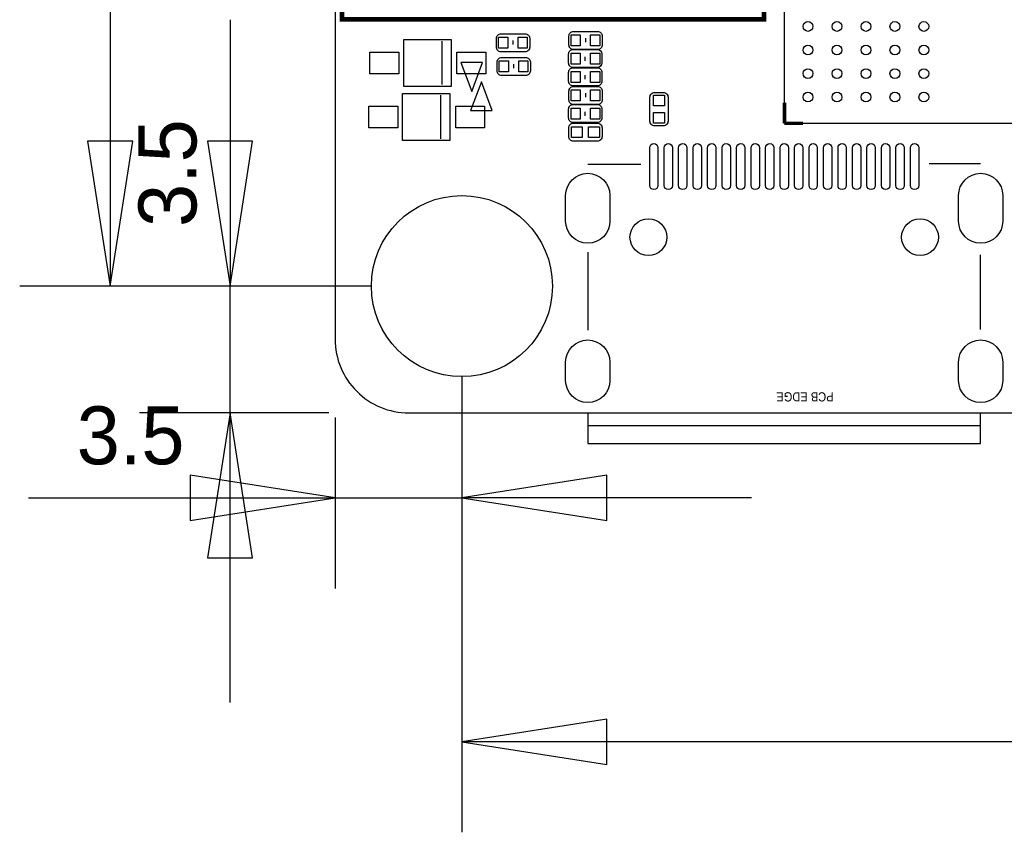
# Model space of a CAD drawing. Extents: x -53.1 to 28.6, y -15.5 to 32.9.
# Tile 1 of 10: x -53.1 to -25.9, y -15.5 to 6.9. Entities that reach past the tile are written whole.
import ezdxf

# ---------------------------------------------------------------- set-up
doc = ezdxf.new("R2010")
doc.units = 0
for name, color, linetype in [('BG_DIMENSION', 85, 'CONTINUOUS'), ('BG_OUTLINE', 254, 'CONTINUOUS'), ('BG_SILKSCREEN_TOP', 3, 'CONTINUOUS'), ('PG_SILKSCREEN_TOP', 6, 'CONTINUOUS'), ('PIN_TOP', 80, 'CONTINUOUS')]:
    doc.layers.add(name, color=color, linetype=linetype)

msp = doc.modelspace()

# ---------------------------------------------------------------- linework, layer by layer
at = {"layer": 'BG_DIMENSION'}
for points in [[(-50.586132, 11.145266), (-50.586132, -0.440182)], [(-47.278544, 6.911594), (-47.278544, -0.440182)], [(-51.210972, 3.55981), (-50.586132, -0.440182), (-49.961292, 3.55981), (-51.210972, 3.55981)], [(-47.903384, 3.55981), (-47.278544, -0.440182), (-46.653704, 3.55981), (-47.903384, 3.55981)], [(-43.376088, -0.440182), (-53.086254, -0.440182)], [(-43.376088, -0.440182), (-49.778666, -0.440182)], [(-47.278544, -3.940302), (-47.278544, -0.440182)], [(-40.875966, -2.940304), (-40.875966, -8.787892)], [(-40.875966, -2.940304), (-40.875966, -15.522448)], [(-44.547028, -3.940302), (-49.778666, -3.940302)], [(-46.653704, -7.940294), (-47.278544, -3.940302), (-47.903384, -7.940294), (-46.653704, -7.940294)], [(-47.278544, -11.940286), (-47.278544, -3.940302)], [(-44.375832, -4.065524), (-44.375832, -8.787892)], [(-48.375824, -6.91261), (-44.375832, -6.28777), (-48.375824, -5.66293), (-48.375824, -6.91261)], [(-36.875974, -5.66293), (-40.875966, -6.28777), (-36.875974, -6.91261), (-36.875974, -5.66293)], [(-52.838604, -6.28777), (-44.375832, -6.28777)], [(-44.375832, -6.28777), (-40.875966, -6.28777)], [(-32.875982, -6.28777), (-40.875966, -6.28777)], [(-36.875974, -12.397486), (-40.875966, -13.022326), (-36.875974, -13.647166), (-36.875974, -12.397486)], [(-6.51002, -13.022326), (-40.875966, -13.022326)]]:
    msp.add_lwpolyline(points, dxfattribs=at)
at = {"layer": 'BG_OUTLINE'}
msp.add_lwpolyline([(-42.343832, -3.940302), (18.592292, -3.940302, 0.414214), (20.624292, -1.908302), (20.624292, 24.027638, 0.414214), (18.592292, 26.059638), (-42.343832, 26.059638, 0.414214), (-44.375832, 24.027638), (-44.375832, -1.908302, 0.414214), (-42.343832, -3.940302)], format="xyb", dxfattribs=at)
at = {"layer": 'BG_SILKSCREEN_TOP', "const_width": 0.09906}
for points in [[(-31.96971, 4.05384), (-31.96971, 4.62153)], [(-31.453836, 4.05384), (-31.96971, 4.05384)]]:
    msp.add_lwpolyline(points, dxfattribs=at)
at = {"layer": 'PG_SILKSCREEN_TOP', "const_width": 0.127}
msp.add_lwpolyline([(-44.185078, 19.078702), (-32.535114, 19.078702), (-32.535114, 6.928866), (-44.185078, 6.928866), (-44.185078, 8.853678, -0.414368), (-43.885104, 9.153906), (-43.385232, 9.153906, 0.414182), (-42.685208, 9.853676), (-42.685208, 16.153892, 0.414182), (-43.385232, 16.853662), (-43.885104, 16.853662, -0.414368), (-44.185078, 17.15389), (-44.185078, 19.078702)], format="xyb", dxfattribs=at)
at = {"layer": 'PG_SILKSCREEN_TOP'}
for points in [[(-21.869654, 4.05384), (-31.96971, 4.05384), (-31.96971, 19.153632), (-21.869654, 19.153632), (-21.869654, 4.05384)], [(-42.48277, 5.073396), (-42.48277, 6.373368)], [(-42.48277, 6.373368), (-41.172892, 6.373368)], [(-41.421304, 5.123434), (-41.421304, 6.32333)], [(-41.172892, 6.373368), (-41.172892, 5.073396)], [(-39.465758, 6.34365), (-39.465758, 6.23443)], [(-39.003732, 6.402832), (-39.003732, 6.15696)], [(-37.46246, 6.40842), (-37.46246, 6.2992)], [(-37.000434, 6.467602), (-37.000434, 6.22173)], [(-38.985444, 5.74802), (-38.985444, 5.502148)], [(-37.929566, 5.724398), (-37.929566, 5.97027)], [(-37.46754, 5.783326), (-37.46754, 5.892546)], [(-39.44747, 5.688838), (-39.44747, 5.579618)], [(-37.929566, 5.216398), (-37.929566, 5.46227)], [(-37.46754, 5.27558), (-37.46754, 5.3848)], [(-41.172892, 5.073396), (-42.48277, 5.073396)], [(-37.000434, 4.943602), (-37.000434, 4.69773)], [(-35.55238, 4.90474), (-35.31362, 4.90474)], [(-42.515536, 3.578098), (-42.515536, 4.87807)], [(-42.515536, 4.87807), (-41.205658, 4.87807)], [(-41.45407, 3.628136), (-41.45407, 4.828032)], [(-41.205658, 4.87807), (-41.205658, 3.578098)], [(-37.46246, 4.88442), (-37.46246, 4.7752)], [(-37.929566, 4.200398), (-37.929566, 4.44627)], [(-37.46754, 4.25958), (-37.46754, 4.3688)], [(-37.00526, 3.92938), (-37.00526, 3.69062)], [(-41.205658, 3.578098), (-42.515536, 3.578098)], [(-35.937698, 2.921508), (-37.400738, 2.921508)], [(-26.550874, 2.939034), (-27.976576, 2.939034)], [(-37.400738, 0.495808), (-37.400738, -1.652778)], [(-26.550874, -1.635252), (-26.550874, 0.426466)], [(-37.400738, -3.940048), (-37.400738, -4.79044), (-26.550874, -4.79044), (-26.550874, -3.940048)], [(-37.400738, -4.290568), (-26.550874, -4.290568)]]:
    msp.add_lwpolyline(points, dxfattribs=at)
for points in [[(-39.92372, 6.15696), (-39.92372, 6.402832, -0.414214), (-39.79672, 6.529832)], [(-39.79672, 6.529832), (-39.130732, 6.529832, -0.414214), (-39.003732, 6.402832)], [(-37.920422, 6.22173), (-37.920422, 6.467602, -0.414214), (-37.793422, 6.594602)], [(-37.793422, 6.594602), (-37.127434, 6.594602, -0.414214), (-37.000434, 6.467602)], [(-39.130732, 6.02996), (-39.79672, 6.02996, -0.414214), (-39.92372, 6.15696)], [(-39.003732, 6.15696, -0.414214), (-39.130732, 6.02996)], [(-37.929566, 5.97027, -0.414214), (-37.802566, 6.09727)], [(-37.127434, 6.09473), (-37.793422, 6.09473, -0.414214), (-37.920422, 6.22173)], [(-37.802566, 6.09727), (-37.136578, 6.09727, -0.414213), (-37.009578, 5.97027)], [(-37.000434, 6.22173, -0.414214), (-37.127434, 6.09473)], [(-39.905432, 5.502148), (-39.905432, 5.74802, -0.414214), (-39.778432, 5.87502)], [(-39.778432, 5.87502), (-39.112444, 5.87502, -0.414214), (-38.985444, 5.74802)], [(-37.136578, 5.597398), (-37.802566, 5.597398, -0.414214), (-37.929566, 5.724398)], [(-37.009578, 5.97027), (-37.009578, 5.724398, -0.414213), (-37.136578, 5.597398)], [(-39.112444, 5.375148), (-39.778432, 5.375148, -0.414214), (-39.905432, 5.502148)], [(-38.985444, 5.502148, -0.414214), (-39.112444, 5.375148)], [(-37.929566, 5.46227, -0.414214), (-37.802566, 5.58927)], [(-37.802566, 5.58927), (-37.136578, 5.58927, -0.414214), (-37.009578, 5.46227)], [(-37.009578, 5.46227), (-37.009578, 5.216398, -0.414214), (-37.136578, 5.089398)], [(-37.136578, 5.089398), (-37.802566, 5.089398, -0.414214), (-37.929566, 5.216398)], [(-37.920422, 4.69773), (-37.920422, 4.943602, -0.414214), (-37.793422, 5.070602)], [(-37.793422, 5.070602), (-37.127434, 5.070602, -0.414214), (-37.000434, 4.943602)], [(-35.68192, 4.1148), (-35.68192, 4.7752, -0.42804), (-35.55238, 4.90474)], [(-35.31362, 4.90474, -0.42804), (-35.18408, 4.7752)], [(-37.127434, 4.57073), (-37.793422, 4.57073, -0.414214), (-37.920422, 4.69773)], [(-37.000434, 4.69773, -0.414214), (-37.127434, 4.57073)], [(-35.18408, 4.7752), (-35.18408, 4.1148, -0.42804), (-35.31362, 3.98526)], [(-37.929566, 4.44627, -0.414214), (-37.802566, 4.57327)], [(-37.802566, 4.57327), (-37.136578, 4.57327, -0.414214), (-37.009578, 4.44627)], [(-37.009578, 4.44627), (-37.009578, 4.200398, -0.414214), (-37.136578, 4.073398)], [(-37.136578, 4.073398), (-37.802566, 4.073398, -0.414214), (-37.929566, 4.200398)], [(-35.31362, 3.98526), (-35.55238, 3.98526, -0.42804), (-35.68192, 4.1148)], [(-37.92474, 3.69062), (-37.92474, 3.92938, -0.42804), (-37.7952, 4.05892)], [(-37.7952, 4.05892), (-37.1348, 4.05892, -0.42804), (-37.00526, 3.92938)], [(-37.1348, 3.56108), (-37.7952, 3.56108, -0.42804), (-37.92474, 3.69062)], [(-37.00526, 3.69062, -0.42804), (-37.1348, 3.56108)]]:
    msp.add_lwpolyline(points, format="xyb", dxfattribs=at)
for points in [[(-40.305228, 5.73659), (-40.905176, 5.73659), (-40.605202, 4.936744)], [(-40.635174, 4.404868), (-40.035226, 4.404868), (-40.3352, 5.204714)]]:
    msp.add_lwpolyline(points, close=True, dxfattribs=at)
at = {"layer": 'PIN_TOP'}
for points in [[(-39.6113, 6.43763), (-39.6113, 6.13283), (-39.8653, 6.13283), (-39.8653, 6.43763)], [(-39.071296, 6.43763), (-39.071296, 6.13283), (-39.325296, 6.13283), (-39.325296, 6.43763)], [(-37.608002, 6.5024), (-37.608002, 6.1976), (-37.862002, 6.1976), (-37.862002, 6.5024)], [(-37.067998, 6.5024), (-37.067998, 6.1976), (-37.321998, 6.1976), (-37.321998, 6.5024)], [(-43.414696, 5.423408), (-43.414696, 6.023356), (-42.614596, 6.023356), (-42.614596, 5.423408)], [(-41.014904, 5.423408), (-41.014904, 6.023356), (-40.214804, 6.023356), (-40.214804, 5.423408)], [(-37.862002, 5.6896), (-37.862002, 5.9944), (-37.608002, 5.9944), (-37.608002, 5.6896)], [(-37.321998, 5.6896), (-37.321998, 5.9944), (-37.067998, 5.9944), (-37.067998, 5.6896)], [(-39.593012, 5.782818), (-39.593012, 5.478018), (-39.847012, 5.478018), (-39.847012, 5.782818)], [(-39.053008, 5.782818), (-39.053008, 5.478018), (-39.307008, 5.478018), (-39.307008, 5.782818)], [(-37.862002, 5.1816), (-37.862002, 5.4864), (-37.608002, 5.4864), (-37.608002, 5.1816)], [(-37.321998, 5.1816), (-37.321998, 5.4864), (-37.067998, 5.4864), (-37.067998, 5.1816)], [(-37.608002, 4.9784), (-37.608002, 4.6736), (-37.862002, 4.6736), (-37.862002, 4.9784)], [(-37.067998, 4.9784), (-37.067998, 4.6736), (-37.321998, 4.6736), (-37.321998, 4.9784)], [(-35.58286, 4.83362), (-35.28314, 4.83362), (-35.28314, 4.5339), (-35.58286, 4.5339)], [(-43.447462, 3.92811), (-43.447462, 4.528058), (-42.647362, 4.528058), (-42.647362, 3.92811)], [(-41.04767, 3.92811), (-41.04767, 4.528058), (-40.24757, 4.528058), (-40.24757, 3.92811)], [(-37.862002, 4.1656), (-37.862002, 4.4704), (-37.608002, 4.4704), (-37.608002, 4.1656)], [(-37.321998, 4.1656), (-37.321998, 4.4704), (-37.067998, 4.4704), (-37.067998, 4.1656)], [(-35.58286, 4.3561), (-35.28314, 4.3561), (-35.28314, 4.05638), (-35.58286, 4.05638)], [(-37.5539, 3.95986), (-37.5539, 3.66014), (-37.85362, 3.66014), (-37.85362, 3.95986)], [(-37.07638, 3.95986), (-37.07638, 3.66014), (-37.3761, 3.66014), (-37.3761, 3.95986)]]:
    msp.add_lwpolyline(points, close=True, dxfattribs=at)
for points in [[(-35.461448, 3.380232), (-35.461448, 2.338832, -1), (-35.690048, 2.338832), (-35.690048, 3.380232, -1)], [(-35.061398, 3.380232), (-35.061398, 2.338832, -1), (-35.289998, 2.338832), (-35.289998, 3.380232, -1)], [(-34.661602, 3.380232), (-34.661602, 2.338832, -1), (-34.890202, 2.338832), (-34.890202, 3.380232, -1)], [(-34.261552, 3.380232), (-34.261552, 2.338832, -1), (-34.490152, 2.338832), (-34.490152, 3.380232, -1)], [(-33.861502, 3.380232), (-33.861502, 2.338832, -1), (-34.090102, 2.338832), (-34.090102, 3.380232, -1)], [(-33.461452, 3.380232), (-33.461452, 2.338832, -1), (-33.690052, 2.338832), (-33.690052, 3.380232, -1)], [(-33.061656, 3.380232), (-33.061656, 2.338832, -1), (-33.290256, 2.338832), (-33.290256, 3.380232, -1)], [(-32.661606, 3.380232), (-32.661606, 2.338832, -1), (-32.890206, 2.338832), (-32.890206, 3.380232, -1)], [(-32.261302, 3.380232), (-32.261302, 2.338832, -1), (-32.489902, 2.338832), (-32.489902, 3.380232, -1)], [(-31.861506, 3.380232), (-31.861506, 2.338832, -1), (-32.090106, 2.338832), (-32.090106, 3.380232, -1)], [(-31.46171, 3.380232), (-31.46171, 2.338832, -1), (-31.69031, 2.338832), (-31.69031, 3.380232, -1)], [(-31.061406, 3.380232), (-31.061406, 2.338832, -1), (-31.290006, 2.338832), (-31.290006, 3.380232, -1)], [(-30.661356, 3.380232), (-30.661356, 2.338832, -1), (-30.889956, 2.338832), (-30.889956, 3.380232, -1)], [(-30.26156, 3.380232), (-30.26156, 2.338832, -1), (-30.49016, 2.338832), (-30.49016, 3.380232, -1)], [(-29.86151, 3.380232), (-29.86151, 2.338832, -1), (-30.09011, 2.338832), (-30.09011, 3.380232, -1)], [(-29.46146, 3.380232), (-29.46146, 2.338832, -1), (-29.69006, 2.338832), (-29.69006, 3.380232, -1)], [(-29.06141, 3.380232), (-29.06141, 2.338832, -1), (-29.29001, 2.338832), (-29.29001, 3.380232, -1)], [(-28.661614, 3.380232), (-28.661614, 2.338832, -1), (-28.890214, 2.338832), (-28.890214, 3.380232, -1)], [(-28.261564, 3.380232), (-28.261564, 2.338832, -1), (-28.490164, 2.338832), (-28.490164, 3.380232, -1)], [(-36.791138, 2.06502), (-36.791138, 1.35382, -1), (-38.010338, 1.35382), (-38.010338, 2.06502, -1)], [(-25.941274, 2.06502), (-25.941274, 1.35382, -1), (-27.160474, 1.35382), (-27.160474, 2.06502, -1)], [(-36.791138, -2.536444), (-36.791138, -3.044444, -1), (-38.010338, -3.044444), (-38.010338, -2.536444, -1)], [(-25.941274, -2.536444), (-25.941274, -3.044444, -1), (-27.160474, -3.044444), (-27.160474, -2.536444, -1)]]:
    msp.add_lwpolyline(points, format="xyb", close=True, dxfattribs=at)
for centre, radius in [((-31.319724, 6.728714), 0.135001), ((-30.519624, 6.728714), 0.135001), ((-29.719778, 6.728714), 0.135001), ((-28.919678, 6.728714), 0.135001), ((-28.119578, 6.728714), 0.135001), ((-31.319724, 6.078728), 0.135001), ((-30.519624, 6.078728), 0.135001), ((-29.719778, 6.078728), 0.135001), ((-28.919678, 6.078728), 0.135001), ((-28.119578, 6.078728), 0.135001), ((-31.319724, 5.428742), 0.135001), ((-30.519624, 5.428742), 0.135001), ((-29.719778, 5.428742), 0.135001), ((-28.919678, 5.428742), 0.135001), ((-28.119578, 5.428742), 0.135001), ((-31.319724, 4.778756), 0.135001), ((-30.519624, 4.778756), 0.135001), ((-29.719778, 4.778756), 0.135001), ((-28.919678, 4.778756), 0.135001), ((-28.119578, 4.778756), 0.135001), ((-40.875966, -0.440182), 2.499995), ((-35.725862, 0.909574), 0.508), ((-28.22575, 0.909574), 0.508)]:
    msp.add_circle(centre, radius, dxfattribs=at)

# ---------------------------------------------------------------- texts
at = {"layer": 'BG_DIMENSION'}
msp.add_text('3.5', height=1.6002, rotation=90, dxfattribs=at).set_placement((-48.205644, 1.192784))
msp.add_text('3.5', height=1.6002, dxfattribs=at).set_placement((-51.511454, -5.36067))
at = {"layer": 'PG_SILKSCREEN_TOP', "width": 0.9}
msp.add_text('PCB EDGE', height=0.254, rotation=180, dxfattribs=at).set_placement((-30.612842, -3.371088))

doc.saveas('drawing.dxf')
